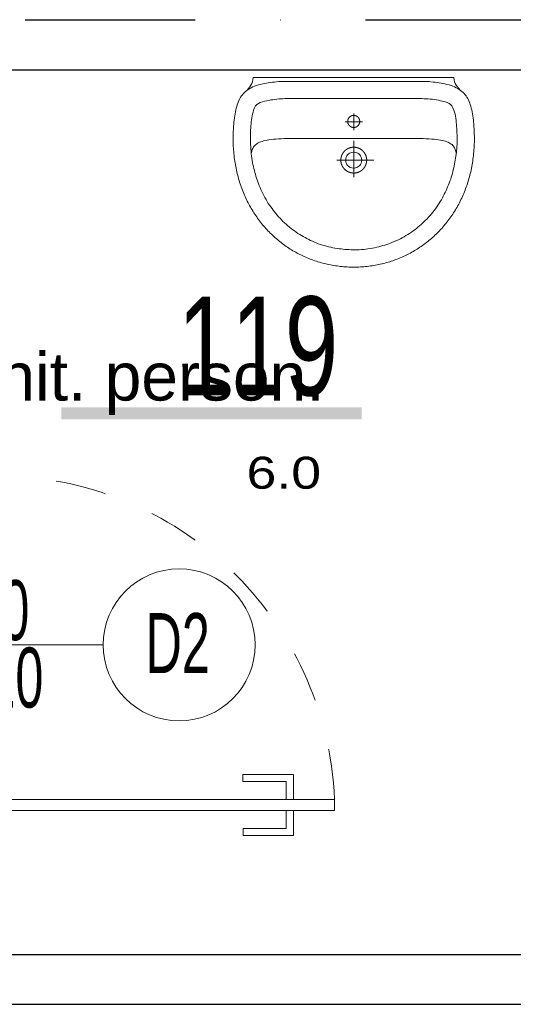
# Model space of a CAD drawing. Header units: millimetres. Extents: x 14495 to 271441, y -21035 to 2232.
# Tile 136 of 227: x 83973 to 84097, y 1028 to 1275. Entities that reach past the tile are written whole.
import ezdxf
from ezdxf.enums import TextEntityAlignment as Align

# ---------------------------------------------------------------- set-up
doc = ezdxf.new("R2010")
doc.units = ezdxf.units.MM
doc.linetypes.add('DASHDOT', pattern=[1, 0.5, -0.25, 0, -0.25])
doc.linetypes.add('DASHED', pattern=[28.222222, 14.111111, -14.111111])
doc.layers.add('A-POW', color=2, linetype='Continuous', plot=False)
for name, color, linetype in [('A-POW-NR', 1, 'Continuous'), ('A_OSIE', 252, 'DASHDOT'), ('A_PROJEKTOWANE', 3, 'Continuous'), ('A_SC_DZIAlOWE', 4, 'Continuous')]:
    doc.layers.add(name, color=color, linetype=linetype)
for name, color, linetype, lineweight in [('A_ARMATURA', 2, 'Continuous', 5), ('A_Stolarka_drzwi', 1, 'Continuous', 9), ('M_drzwi', 1, 'Continuous', 5)]:
    doc.layers.add(name, color=color, linetype=linetype, lineweight=lineweight)
doc.styles.add('arial-tab', font='arial.ttf')
doc.styles.add('ARIAL1_2', font='arial.ttf', dxfattribs={"width": 1.2})
doc.styles.add('arialce', font='ARIALN.TTF')
doc.styles.add('cent', font='swissel.ttf')
doc.styles.add('ROMANS', font='romans', dxfattribs={"width": 0.6})
doc.styles.add('switz721ltexbt', font='swissel.ttf')

# ---------------------------------------------------------------- blocks, each defined once
blk = doc.blocks.new('UM')
blk.add_line((-1.45, -10.99), (-1.45, -10.99))
for points in [[(-26.6, -3.18), (-26.24, -2.73), (-25.93, -2.33), (-25.65, -1.94), (-25.43, -1.54), (-25.26, -1.1), (-25.15, -0.6), (-25.12, 0), (0, 0), (25.12, 0), (25.16, -0.59), (25.29, -1.09), (25.48, -1.53), (25.73, -1.93), (26.03, -2.32), (26.37, -2.73), (26.73, -3.17)], [(0.07, -13.2), (0.06, -8.97)], [(2.24, -11.07), (-2.12, -11.07)], [(25.71, -19.02), (25.67, -18.75), (25.61, -18.49), (25.54, -18.24), (25.46, -18), (25.37, -17.78), (25.26, -17.56), (25.14, -17.36), (25, -17.16), (24.84, -16.98), (24.65, -16.8), (24.45, -16.64), (24.22, -16.48), (23.96, -16.34), (23.67, -16.2), (23.36, -16.08), (23.01, -15.96), (22.63, -15.86), (22.22, -15.76), (21.77, -15.67), (21.28, -15.59), (20.75, -15.52), (20.18, -15.45), (19.57, -15.4), (18.92, -15.35), (18.21, -15.31), (17.46, -15.28), (16.67, -15.25), (15.81, -15.23), (14.91, -15.22), (13.95, -15.22), (0.07, -15.22), (-13.82, -15.22), (-14.77, -15.23), (-15.68, -15.24), (-16.53, -15.26), (-17.33, -15.28), (-18.08, -15.31), (-18.78, -15.35), (-19.43, -15.4), (-20.04, -15.46), (-20.61, -15.52), (-21.14, -15.59), (-21.63, -15.67), (-22.08, -15.76), (-22.49, -15.86), (-22.87, -15.97), (-23.21, -16.08), (-23.53, -16.21), (-23.81, -16.35), (-24.07, -16.49), (-24.3, -16.64), (-24.51, -16.81), (-24.69, -16.98), (-24.85, -17.17), (-24.99, -17.36), (-25.11, -17.57), (-25.22, -17.78), (-25.31, -18.01), (-25.39, -18.25), (-25.46, -18.5), (-25.52, -18.76), (-25.56, -19.03)], [(0.07, -24.9), (0.07, -15.85)], [(-4.14, -20.69), (5.07, -20.69)]]:
    blk.add_lwpolyline(points)
for points in [[(-30.11, -15.23), (-30.11, -15.71), (-30.1, -16.2), (-30.08, -16.68), (-30.06, -17.16), (-30.04, -17.64), (-30, -18.11), (-29.97, -18.58), (-29.92, -19.05), (-29.87, -19.52), (-29.82, -19.98), (-29.76, -20.44), (-29.69, -20.9), (-29.62, -21.35), (-29.54, -21.81), (-29.46, -22.25), (-29.38, -22.7), (-29.28, -23.14), (-29.18, -23.58), (-29.08, -24.02), (-28.97, -24.45), (-28.86, -24.88), (-28.74, -25.31), (-28.62, -25.73), (-28.49, -26.15), (-28.35, -26.57), (-28.22, -26.98), (-28.07, -27.39), (-27.92, -27.8), (-27.77, -28.21), (-27.61, -28.61), (-27.45, -29), (-27.28, -29.4), (-27.11, -29.79), (-26.93, -30.17), (-26.75, -30.56), (-26.56, -30.94), (-26.37, -31.31), (-26.18, -31.68), (-25.98, -32.05), (-25.77, -32.42), (-25.56, -32.78), (-25.35, -33.14), (-25.13, -33.49), (-24.91, -33.84), (-24.69, -34.19), (-24.46, -34.53), (-24.22, -34.87), (-23.99, -35.2), (-23.74, -35.54), (-23.5, -35.86), (-23.25, -36.19), (-22.99, -36.5), (-22.74, -36.82), (-22.47, -37.13), (-22.21, -37.44), (-21.94, -37.74), (-21.67, -38.04), (-21.39, -38.33), (-21.11, -38.62), (-20.83, -38.91), (-20.54, -39.19), (-20.25, -39.47), (-19.95, -39.74), (-19.65, -40.01), (-19.35, -40.28), (-19.05, -40.54), (-18.74, -40.8), (-18.43, -41.05), (-18.11, -41.29), (-17.8, -41.54), (-17.47, -41.78), (-17.15, -42.01), (-16.82, -42.24), (-16.49, -42.46), (-16.16, -42.68), (-15.82, -42.9), (-15.48, -43.11), (-15.14, -43.32), (-14.79, -43.52), (-14.45, -43.72), (-14.09, -43.91), (-13.74, -44.09), (-13.38, -44.28), (-13.02, -44.45), (-12.66, -44.63), (-12.3, -44.8), (-11.93, -44.96), (-11.56, -45.12), (-11.19, -45.27), (-10.82, -45.42), (-10.44, -45.56), (-10.06, -45.7), (-9.68, -45.83), (-9.29, -45.96), (-8.91, -46.08), (-8.52, -46.2), (-8.13, -46.31), (-7.74, -46.42), (-7.34, -46.52), (-6.95, -46.62), (-6.55, -46.71), (-6.15, -46.79), (-5.74, -46.87), (-5.34, -46.95), (-4.93, -47.02), (-4.52, -47.08), (-4.11, -47.14), (-3.7, -47.2), (-3.29, -47.24), (-2.87, -47.29), (-2.46, -47.32), (-2.04, -47.35), (-1.62, -47.38), (-1.2, -47.4), (-0.78, -47.41), (-0.35, -47.42), (0.07, -47.42), (0.07, -47.42), (0.5, -47.42), (0.92, -47.41), (1.35, -47.4), (1.77, -47.38), (2.19, -47.35), (2.61, -47.32), (3.02, -47.28), (3.44, -47.24), (3.85, -47.19), (4.26, -47.14), (4.67, -47.08), (5.08, -47.02), (5.49, -46.95), (5.89, -46.87), (6.29, -46.79), (6.69, -46.71), (7.09, -46.61), (7.49, -46.52), (7.88, -46.42), (8.28, -46.31), (8.67, -46.2), (9.06, -46.08), (9.44, -45.96), (9.82, -45.83), (10.21, -45.7), (10.59, -45.56), (10.96, -45.41), (11.34, -45.27), (11.71, -45.11), (12.08, -44.96), (12.44, -44.79), (12.81, -44.62), (13.17, -44.45), (13.53, -44.27), (13.89, -44.09), (14.24, -43.9), (14.59, -43.71), (14.94, -43.51), (15.28, -43.31), (15.63, -43.11), (15.97, -42.9), (16.3, -42.68), (16.64, -42.46), (16.97, -42.24), (17.3, -42.01), (17.62, -41.77), (17.94, -41.53), (18.26, -41.29), (18.57, -41.04), (18.88, -40.79), (19.19, -40.53), (19.5, -40.27), (19.8, -40.01), (20.1, -39.74), (20.39, -39.47), (20.68, -39.19), (20.97, -38.91), (21.25, -38.62), (21.53, -38.33), (21.81, -38.03), (22.08, -37.74), (22.35, -37.43), (22.62, -37.13), (22.88, -36.81), (23.14, -36.5), (23.39, -36.18), (23.64, -35.86), (23.89, -35.53), (24.13, -35.2), (24.37, -34.86), (24.6, -34.52), (24.83, -34.18), (25.06, -33.84), (25.28, -33.48), (25.5, -33.13), (25.71, -32.77), (25.92, -32.41), (26.12, -32.05), (26.32, -31.68), (26.52, -31.31), (26.71, -30.93), (26.89, -30.55), (27.07, -30.17), (27.25, -29.78), (27.42, -29.39), (27.59, -29), (27.75, -28.6), (27.91, -28.2), (28.06, -27.79), (28.21, -27.39), (28.36, -26.98), (28.5, -26.56), (28.63, -26.15), (28.76, -25.72), (28.88, -25.3), (29, -24.87), (29.11, -24.44), (29.22, -24.01), (29.33, -23.57), (29.42, -23.14), (29.52, -22.69), (29.6, -22.25), (29.69, -21.8), (29.76, -21.35), (29.83, -20.89), (29.9, -20.44), (29.96, -19.98), (30.01, -19.51), (30.06, -19.05), (30.11, -18.58), (30.14, -18.11), (30.18, -17.63), (30.2, -17.15), (30.22, -16.67), (30.24, -16.19), (30.25, -15.71), (30.25, -15.22), (30.25, -15.22), (30.24, -14.77), (30.22, -14.2), (30.2, -13.56), (30.16, -12.89), (30.13, -12.23), (30.09, -11.6), (30.04, -11.07), (30, -10.66), (29.93, -10.11), (29.85, -9.59), (29.76, -9.08), (29.67, -8.58), (29.57, -8.11), (29.47, -7.65), (29.35, -7.21), (29.22, -6.79), (29.08, -6.39), (28.93, -6), (28.76, -5.63), (28.58, -5.27), (28.38, -4.93), (28.16, -4.61), (27.93, -4.3), (27.68, -4.01), (27.41, -3.73), (27.12, -3.47), (26.8, -3.22), (26.46, -2.99), (26.1, -2.77), (25.72, -2.56), (25.31, -2.37), (24.87, -2.19), (24.4, -2.03), (23.91, -1.88), (23.38, -1.74), (22.83, -1.62), (22.83, -1.62), (22.38, -1.53), (21.92, -1.44), (21.44, -1.36), (20.95, -1.28), (20.44, -1.2), (19.92, -1.14), (19.38, -1.08), (18.83, -1.04), (18.27, -1), (17.7, -0.98), (17.13, -0.98), (0.07, -0.98), (-16.99, -0.98), (-17.57, -0.99), (-18.14, -1.01), (-18.7, -1.04), (-19.24, -1.09), (-19.78, -1.14), (-20.3, -1.21), (-20.81, -1.28), (-21.31, -1.36), (-21.79, -1.44), (-22.25, -1.53), (-22.69, -1.62), (-23.25, -1.75), (-23.77, -1.88), (-24.27, -2.03), (-24.73, -2.2), (-25.17, -2.38), (-25.58, -2.57), (-25.97, -2.77), (-26.33, -2.99), (-26.66, -3.23), (-26.98, -3.47), (-27.27, -3.74), (-27.54, -4.01), (-27.79, -4.31), (-28.03, -4.62), (-28.24, -4.94), (-28.44, -5.28), (-28.62, -5.63), (-28.79, -6.01), (-28.94, -6.4), (-29.08, -6.8), (-29.21, -7.22), (-29.33, -7.66), (-29.44, -8.12), (-29.54, -8.59), (-29.63, -9.08), (-29.71, -9.59), (-29.79, -10.12), (-29.86, -10.67), (-29.86, -10.67), (-29.9, -11.08), (-29.95, -11.61), (-29.99, -12.23), (-30.02, -12.9), (-30.06, -13.57), (-30.08, -14.21), (-30.1, -14.77)], [(-25.76, -16.8), (-25.72, -17.37), (-25.67, -17.94), (-25.62, -18.5), (-25.56, -19.06), (-25.49, -19.62), (-25.42, -20.18), (-25.34, -20.74), (-25.25, -21.3), (-25.15, -21.8), (-25.03, -22.3), (-24.92, -22.79), (-24.79, -23.27), (-24.66, -23.75), (-24.53, -24.22), (-24.39, -24.7), (-24.24, -25.17), (-24.08, -25.63), (-23.92, -26.1), (-23.75, -26.57), (-23.57, -27.04), (-23.38, -27.51), (-23.19, -27.99), (-22.94, -28.5), (-22.68, -29.01), (-22.42, -29.51), (-22.16, -30), (-21.88, -30.49), (-21.6, -30.98), (-21.31, -31.48), (-21.31, -31.48), (-21, -31.92), (-20.69, -32.36), (-20.38, -32.79), (-20.06, -33.21), (-19.74, -33.62), (-19.41, -34.03), (-19.07, -34.42), (-18.73, -34.82), (-18.37, -35.21), (-18.01, -35.6), (-17.64, -35.98), (-17.25, -36.37), (-16.85, -36.72), (-16.44, -37.07), (-16.03, -37.41), (-15.62, -37.74), (-15.2, -38.07), (-14.77, -38.39), (-14.34, -38.71), (-13.89, -39), (-13.44, -39.28), (-12.99, -39.54), (-12.55, -39.8), (-12.1, -40.05), (-11.65, -40.28), (-11.19, -40.51), (-10.73, -40.74), (-10.26, -40.95), (-9.79, -41.16), (-9.3, -41.37), (-8.81, -41.57), (-8.28, -41.74), (-7.77, -41.9), (-7.25, -42.05), (-6.73, -42.2), (-6.21, -42.34), (-5.68, -42.47), (-5.14, -42.6), (-4.63, -42.68), (-4.12, -42.76), (-3.62, -42.83), (-3.12, -42.89), (-2.62, -42.94), (-2.13, -42.99), (-1.63, -43.02), (-1.13, -43.05), (-0.63, -43.07), (-0.13, -43.08), (0.38, -43.09), (0.89, -43.09), (1.41, -43.08), (1.97, -43.03), (2.53, -42.98), (3.08, -42.92), (3.63, -42.85), (4.18, -42.77), (4.73, -42.69), (5.29, -42.6), (5.81, -42.47), (6.33, -42.34), (6.84, -42.2), (7.34, -42.06), (7.83, -41.91), (8.32, -41.75), (8.81, -41.58), (9.3, -41.4), (9.79, -41.21), (10.27, -41.01), (10.76, -40.81), (11.26, -40.59), (11.73, -40.34), (12.2, -40.08), (12.66, -39.82), (13.12, -39.56), (13.58, -39.28), (14.03, -39), (14.48, -38.71), (14.91, -38.39), (15.33, -38.07), (15.74, -37.75), (16.14, -37.42), (16.54, -37.09), (16.92, -36.75), (17.3, -36.41), (17.68, -36.05), (18.05, -35.69), (18.42, -35.32), (18.78, -34.94), (19.15, -34.55), (19.5, -34.12), (19.84, -33.69), (20.17, -33.26), (20.5, -32.82), (20.82, -32.38), (21.14, -31.93), (21.45, -31.47), (21.72, -31.02), (21.98, -30.56), (22.23, -30.11), (22.47, -29.66), (22.71, -29.21), (22.93, -28.75), (23.15, -28.29), (23.36, -27.83), (23.56, -27.37), (23.76, -26.89), (23.95, -26.42), (24.14, -25.93), (24.33, -25.43), (24.47, -24.96), (24.61, -24.49), (24.74, -24.01), (24.86, -23.54), (24.98, -23.07), (25.09, -22.59), (25.2, -22.11), (25.3, -21.64), (25.39, -21.16), (25.48, -20.68), (25.55, -20.2), (25.62, -19.72), (25.69, -19.24), (25.75, -18.76), (25.79, -18.27), (25.84, -17.79), (25.87, -17.3), (25.9, -16.82), (25.92, -16.33), (25.93, -15.84), (25.93, -15.35), (25.93, -14.85), (25.91, -14.36), (25.89, -13.84), (25.87, -13.32), (25.84, -12.79), (25.81, -12.27), (25.77, -11.75), (25.72, -11.23), (25.66, -10.72), (25.59, -10.2), (25.5, -9.69), (25.4, -9.17), (25.27, -8.67), (25.13, -8.16), (24.89, -7.57), (24.62, -7.11), (24.3, -6.76), (23.92, -6.48), (23.47, -6.27), (22.94, -6.09), (22.31, -5.92), (21.8, -5.81), (21.28, -5.71), (20.77, -5.61), (20.25, -5.53), (19.73, -5.46), (19.21, -5.4), (18.69, -5.35), (18.17, -5.32), (17.64, -5.3), (17.12, -5.29), (-17.15, -5.29), (-17.66, -5.31), (-18.17, -5.33), (-18.67, -5.37), (-19.18, -5.42), (-19.68, -5.48), (-20.18, -5.55), (-20.68, -5.63), (-21.18, -5.72), (-21.68, -5.82), (-22.18, -5.92), (-22.8, -6.09), (-23.33, -6.27), (-23.78, -6.49), (-24.16, -6.76), (-24.48, -7.12), (-24.76, -7.58), (-24.99, -8.17), (-25.13, -8.65), (-25.25, -9.14), (-25.35, -9.63), (-25.44, -10.13), (-25.51, -10.62), (-25.57, -11.12), (-25.62, -11.63), (-25.66, -12.13), (-25.7, -12.63), (-25.73, -13.14), (-25.75, -13.64), (-25.77, -14.14), (-25.78, -14.64), (-25.78, -14.64)], [(-1.45, -10.99), (-1.45, -10.97), (-1.45, -10.95), (-1.45, -10.93), (-1.45, -10.92), (-1.45, -10.9), (-1.45, -10.88), (-1.44, -10.86), (-1.44, -10.84), (-1.44, -10.82), (-1.44, -10.8), (-1.44, -10.78), (-1.43, -10.76), (-1.43, -10.74), (-1.43, -10.72), (-1.42, -10.7), (-1.42, -10.68), (-1.41, -10.66), (-1.41, -10.64), (-1.4, -10.62), (-1.4, -10.6), (-1.39, -10.58), (-1.39, -10.57), (-1.38, -10.55), (-1.38, -10.53), (-1.37, -10.51), (-1.36, -10.49), (-1.36, -10.47), (-1.35, -10.45), (-1.34, -10.43), (-1.34, -10.42), (-1.33, -10.4), (-1.32, -10.38), (-1.31, -10.36), (-1.3, -10.34), (-1.3, -10.33), (-1.29, -10.31), (-1.28, -10.29), (-1.27, -10.27), (-1.26, -10.26), (-1.25, -10.24), (-1.24, -10.22), (-1.23, -10.21), (-1.22, -10.19), (-1.21, -10.17), (-1.2, -10.16), (-1.19, -10.14), (-1.18, -10.12), (-1.16, -10.11), (-1.15, -10.09), (-1.14, -10.08), (-1.13, -10.06), (-1.12, -10.04), (-1.1, -10.03), (-1.09, -10.01), (-1.08, -10), (-1.06, -9.98), (-1.05, -9.97), (-1.04, -9.95), (-1.02, -9.94), (-1.01, -9.93), (-1, -9.91), (-0.98, -9.9), (-0.97, -9.89), (-0.95, -9.87), (-0.94, -9.86), (-0.92, -9.85), (-0.91, -9.83), (-0.89, -9.82), (-0.88, -9.81), (-0.86, -9.8), (-0.85, -9.78), (-0.83, -9.77), (-0.81, -9.76), (-0.8, -9.75), (-0.78, -9.74), (-0.77, -9.73), (-0.75, -9.72), (-0.73, -9.71), (-0.72, -9.7), (-0.7, -9.69), (-0.68, -9.68), (-0.66, -9.67), (-0.65, -9.66), (-0.63, -9.65), (-0.61, -9.64), (-0.59, -9.63), (-0.58, -9.62), (-0.56, -9.61), (-0.54, -9.61), (-0.52, -9.6), (-0.5, -9.59), (-0.48, -9.58), (-0.47, -9.58), (-0.45, -9.57), (-0.43, -9.56), (-0.41, -9.56), (-0.39, -9.55), (-0.37, -9.55), (-0.35, -9.54), (-0.33, -9.54), (-0.32, -9.53), (-0.3, -9.53), (-0.28, -9.52), (-0.26, -9.52), (-0.24, -9.51), (-0.22, -9.51), (-0.2, -9.51), (-0.18, -9.5), (-0.16, -9.5), (-0.14, -9.5), (-0.12, -9.49), (-0.1, -9.49), (-0.08, -9.49), (-0.06, -9.49), (-0.04, -9.49), (-0.02, -9.49), (0, -9.48), (0.02, -9.48), (0.04, -9.48), (0.06, -9.48), (0.08, -9.48), (0.1, -9.48), (0.12, -9.48), (0.14, -9.49), (0.15, -9.49), (0.17, -9.49), (0.19, -9.49), (0.21, -9.49), (0.23, -9.49), (0.25, -9.5), (0.27, -9.5), (0.29, -9.5), (0.31, -9.5), (0.33, -9.51), (0.35, -9.51), (0.37, -9.52), (0.39, -9.52), (0.41, -9.52), (0.43, -9.53), (0.45, -9.53), (0.47, -9.54), (0.48, -9.54), (0.5, -9.55), (0.52, -9.56), (0.54, -9.56), (0.56, -9.57), (0.58, -9.58), (0.6, -9.58), (0.62, -9.59), (0.63, -9.6), (0.65, -9.6), (0.67, -9.61), (0.69, -9.62), (0.71, -9.63), (0.72, -9.64), (0.74, -9.65), (0.76, -9.66), (0.78, -9.67), (0.79, -9.67), (0.81, -9.68), (0.83, -9.69), (0.84, -9.7), (0.86, -9.71), (0.88, -9.73), (0.89, -9.74), (0.91, -9.75), (0.93, -9.76), (0.94, -9.77), (0.96, -9.78), (0.98, -9.79), (0.99, -9.81), (1.01, -9.82), (1.02, -9.83), (1.04, -9.84), (1.05, -9.86), (1.07, -9.87), (1.08, -9.88), (1.1, -9.9), (1.11, -9.91), (1.12, -9.92), (1.14, -9.94), (1.15, -9.95), (1.16, -9.97), (1.18, -9.98), (1.19, -10), (1.2, -10.01), (1.22, -10.03), (1.23, -10.04), (1.24, -10.06), (1.25, -10.07), (1.27, -10.09), (1.28, -10.1), (1.29, -10.12), (1.3, -10.14), (1.31, -10.15), (1.32, -10.17), (1.33, -10.19), (1.34, -10.2), (1.35, -10.22), (1.36, -10.24), (1.37, -10.25), (1.38, -10.27), (1.39, -10.29), (1.4, -10.31), (1.41, -10.32), (1.42, -10.34), (1.43, -10.36), (1.44, -10.38), (1.44, -10.39), (1.45, -10.41), (1.46, -10.43), (1.47, -10.45), (1.47, -10.47), (1.48, -10.49), (1.49, -10.51), (1.49, -10.52), (1.5, -10.54), (1.5, -10.56), (1.51, -10.58), (1.52, -10.6), (1.52, -10.62), (1.52, -10.64), (1.53, -10.66), (1.53, -10.68), (1.54, -10.7), (1.54, -10.72), (1.54, -10.73), (1.55, -10.75), (1.55, -10.77), (1.55, -10.79), (1.56, -10.81), (1.56, -10.83), (1.56, -10.85), (1.56, -10.87), (1.56, -10.89), (1.56, -10.91), (1.57, -10.93), (1.57, -10.95), (1.57, -10.97), (1.57, -10.99), (1.57, -11.01), (1.57, -11.03), (1.57, -11.05), (1.57, -11.07), (1.56, -11.09), (1.56, -11.11), (1.56, -11.13), (1.56, -11.15), (1.56, -11.17), (1.55, -11.19), (1.55, -11.21), (1.55, -11.23), (1.55, -11.25), (1.54, -11.26), (1.54, -11.28), (1.53, -11.3), (1.53, -11.32), (1.53, -11.34), (1.52, -11.36), (1.52, -11.38), (1.51, -11.4), (1.51, -11.42), (1.5, -11.44), (1.49, -11.46), (1.49, -11.48), (1.48, -11.49), (1.47, -11.51), (1.47, -11.53), (1.46, -11.55), (1.45, -11.57), (1.45, -11.59), (1.44, -11.6), (1.43, -11.62), (1.42, -11.64), (1.41, -11.66), (1.4, -11.68), (1.39, -11.69), (1.39, -11.71), (1.38, -11.73), (1.37, -11.74), (1.36, -11.76), (1.35, -11.78), (1.34, -11.8), (1.32, -11.81), (1.31, -11.83), (1.3, -11.84), (1.29, -11.86), (1.28, -11.88), (1.27, -11.89), (1.26, -11.91), (1.24, -11.92), (1.23, -11.94), (1.22, -11.96), (1.21, -11.97), (1.19, -11.99), (1.18, -12), (1.17, -12.01), (1.15, -12.03), (1.14, -12.04), (1.13, -12.06), (1.11, -12.07), (1.1, -12.09), (1.08, -12.1), (1.07, -12.11), (1.05, -12.13), (1.04, -12.14), (1.02, -12.15), (1.01, -12.16), (0.99, -12.18), (0.98, -12.19), (0.96, -12.2), (0.95, -12.21), (0.93, -12.22), (0.91, -12.23), (0.9, -12.25), (0.88, -12.26), (0.87, -12.27), (0.85, -12.28), (0.83, -12.29), (0.81, -12.3), (0.8, -12.31), (0.78, -12.32), (0.76, -12.33), (0.75, -12.34), (0.73, -12.34), (0.71, -12.35), (0.69, -12.36), (0.67, -12.37), (0.66, -12.38), (0.64, -12.39), (0.62, -12.39), (0.6, -12.4), (0.58, -12.41), (0.56, -12.41), (0.55, -12.42), (0.53, -12.43), (0.51, -12.43), (0.49, -12.44), (0.47, -12.44), (0.45, -12.45), (0.43, -12.45), (0.41, -12.46), (0.39, -12.46), (0.37, -12.47), (0.35, -12.47), (0.34, -12.48), (0.32, -12.48), (0.3, -12.48), (0.28, -12.49), (0.26, -12.49), (0.24, -12.49), (0.22, -12.49), (0.2, -12.49), (0.18, -12.5), (0.16, -12.5), (0.14, -12.5), (0.12, -12.5), (0.1, -12.5), (0.08, -12.5), (0.06, -12.5), (0.04, -12.5), (0.02, -12.5), (0, -12.5), (-0.02, -12.5), (-0.04, -12.5), (-0.06, -12.5), (-0.08, -12.49), (-0.1, -12.49), (-0.12, -12.49), (-0.14, -12.49), (-0.16, -12.49), (-0.18, -12.48), (-0.2, -12.48), (-0.21, -12.48), (-0.23, -12.47), (-0.25, -12.47), (-0.27, -12.46), (-0.29, -12.46), (-0.31, -12.46), (-0.33, -12.45), (-0.35, -12.44), (-0.37, -12.44), (-0.39, -12.43), (-0.41, -12.43), (-0.42, -12.42), (-0.44, -12.42), (-0.46, -12.41), (-0.48, -12.4), (-0.5, -12.39), (-0.52, -12.39), (-0.54, -12.38), (-0.55, -12.37), (-0.57, -12.36), (-0.59, -12.35), (-0.61, -12.35), (-0.62, -12.34), (-0.64, -12.33), (-0.66, -12.32), (-0.68, -12.31), (-0.69, -12.3), (-0.71, -12.29), (-0.73, -12.28), (-0.75, -12.27), (-0.76, -12.26), (-0.78, -12.25), (-0.79, -12.24), (-0.81, -12.23), (-0.83, -12.21), (-0.84, -12.2), (-0.86, -12.19), (-0.87, -12.18), (-0.89, -12.17), (-0.9, -12.15), (-0.92, -12.14), (-0.94, -12.13), (-0.95, -12.11), (-0.96, -12.1), (-0.98, -12.09), (-0.99, -12.07), (-1.01, -12.06), (-1.02, -12.05), (-1.03, -12.03), (-1.05, -12.02), (-1.06, -12), (-1.07, -11.99), (-1.09, -11.97), (-1.1, -11.96), (-1.11, -11.94), (-1.13, -11.93), (-1.14, -11.91), (-1.15, -11.9), (-1.16, -11.88), (-1.17, -11.86), (-1.18, -11.85), (-1.2, -11.83), (-1.21, -11.82), (-1.22, -11.8), (-1.23, -11.78), (-1.24, -11.77), (-1.25, -11.75), (-1.26, -11.73), (-1.27, -11.71), (-1.28, -11.7), (-1.29, -11.68), (-1.29, -11.66), (-1.3, -11.64), (-1.31, -11.63), (-1.32, -11.61), (-1.33, -11.59), (-1.33, -11.57), (-1.34, -11.55), (-1.35, -11.53), (-1.36, -11.52), (-1.36, -11.5), (-1.37, -11.48), (-1.38, -11.46), (-1.38, -11.44), (-1.39, -11.42), (-1.39, -11.4), (-1.4, -11.38), (-1.4, -11.37), (-1.41, -11.35), (-1.41, -11.33), (-1.42, -11.31), (-1.42, -11.29), (-1.43, -11.27), (-1.43, -11.25), (-1.43, -11.23), (-1.43, -11.21), (-1.44, -11.19), (-1.44, -11.17), (-1.44, -11.15), (-1.44, -11.13), (-1.45, -11.11), (-1.45, -11.09), (-1.45, -11.07), (-1.45, -11.05), (-1.45, -11.03), (-1.45, -11.01), (-1.45, -10.99)], [(-3.16, -20.68), (-3.16, -20.65), (-3.16, -20.62), (-3.16, -20.59), (-3.16, -20.56), (-3.16, -20.53), (-3.16, -20.5), (-3.15, -20.47), (-3.15, -20.44), (-3.15, -20.41), (-3.15, -20.39), (-3.15, -20.36), (-3.14, -20.33), (-3.14, -20.3), (-3.14, -20.27), (-3.13, -20.24), (-3.13, -20.21), (-3.12, -20.18), (-3.12, -20.16), (-3.12, -20.13), (-3.11, -20.1), (-3.1, -20.07), (-3.1, -20.04), (-3.09, -20.01), (-3.09, -19.99), (-3.08, -19.96), (-3.07, -19.93), (-3.07, -19.9), (-3.06, -19.87), (-3.05, -19.85), (-3.05, -19.82), (-3.04, -19.79), (-3.03, -19.76), (-3.02, -19.73), (-3.01, -19.71), (-3, -19.68), (-3, -19.65), (-2.99, -19.62), (-2.98, -19.6), (-2.97, -19.57), (-2.96, -19.54), (-2.95, -19.51), (-2.94, -19.49), (-2.93, -19.46), (-2.92, -19.43), (-2.9, -19.41), (-2.89, -19.38), (-2.88, -19.35), (-2.87, -19.33), (-2.86, -19.3), (-2.84, -19.28), (-2.83, -19.25), (-2.82, -19.22), (-2.81, -19.2), (-2.79, -19.17), (-2.78, -19.15), (-2.77, -19.12), (-2.75, -19.1), (-2.74, -19.07), (-2.72, -19.05), (-2.71, -19.02), (-2.69, -19), (-2.68, -18.97), (-2.66, -18.95), (-2.65, -18.92), (-2.63, -18.9), (-2.62, -18.87), (-2.6, -18.85), (-2.58, -18.83), (-2.57, -18.8), (-2.55, -18.78), (-2.53, -18.75), (-2.52, -18.73), (-2.5, -18.71), (-2.48, -18.69), (-2.46, -18.66), (-2.44, -18.64), (-2.43, -18.62), (-2.41, -18.6), (-2.39, -18.57), (-2.37, -18.55), (-2.35, -18.53), (-2.33, -18.51), (-2.31, -18.49), (-2.29, -18.47), (-2.27, -18.44), (-2.25, -18.42), (-2.23, -18.4), (-2.21, -18.38), (-2.19, -18.36), (-2.17, -18.34), (-2.15, -18.32), (-2.13, -18.3), (-2.11, -18.28), (-2.09, -18.26), (-2.06, -18.24), (-2.04, -18.22), (-2.02, -18.21), (-2, -18.19), (-1.98, -18.17), (-1.95, -18.15), (-1.93, -18.13), (-1.91, -18.11), (-1.88, -18.1), (-1.86, -18.08), (-1.84, -18.06), (-1.82, -18.05), (-1.79, -18.03), (-1.77, -18.01), (-1.74, -18), (-1.72, -17.98), (-1.7, -17.96), (-1.67, -17.95), (-1.65, -17.93), (-1.62, -17.92), (-1.6, -17.9), (-1.57, -17.89), (-1.55, -17.87), (-1.52, -17.86), (-1.5, -17.84), (-1.47, -17.83), (-1.45, -17.82), (-1.42, -17.8), (-1.4, -17.79), (-1.37, -17.78), (-1.34, -17.76), (-1.32, -17.75), (-1.29, -17.74), (-1.27, -17.73), (-1.24, -17.72), (-1.21, -17.7), (-1.19, -17.69), (-1.16, -17.68), (-1.13, -17.67), (-1.11, -17.66), (-1.08, -17.65), (-1.05, -17.64), (-1.02, -17.63), (-1, -17.62), (-0.97, -17.61), (-0.94, -17.6), (-0.91, -17.59), (-0.89, -17.58), (-0.86, -17.57), (-0.83, -17.57), (-0.8, -17.56), (-0.78, -17.55), (-0.75, -17.54), (-0.72, -17.54), (-0.69, -17.53), (-0.66, -17.52), (-0.64, -17.52), (-0.61, -17.51), (-0.58, -17.5), (-0.55, -17.5), (-0.52, -17.49), (-0.49, -17.49), (-0.46, -17.48), (-0.44, -17.48), (-0.41, -17.47), (-0.38, -17.47), (-0.35, -17.47), (-0.32, -17.46), (-0.29, -17.46), (-0.26, -17.45), (-0.24, -17.45), (-0.21, -17.45), (-0.18, -17.45), (-0.15, -17.44), (-0.12, -17.44), (-0.09, -17.44), (-0.06, -17.44), (-0.03, -17.44), (0, -17.44), (0.02, -17.44), (0.05, -17.44), (0.08, -17.44), (0.11, -17.44), (0.14, -17.44), (0.17, -17.44), (0.2, -17.44), (0.23, -17.44), (0.26, -17.44), (0.29, -17.44), (0.31, -17.45), (0.34, -17.45), (0.37, -17.45), (0.4, -17.45), (0.43, -17.46), (0.46, -17.46), (0.49, -17.46), (0.52, -17.47), (0.54, -17.47), (0.57, -17.48), (0.6, -17.48), (0.63, -17.49), (0.66, -17.49), (0.69, -17.5), (0.72, -17.5), (0.74, -17.51), (0.77, -17.51), (0.8, -17.52), (0.83, -17.53), (0.86, -17.53), (0.88, -17.54), (0.91, -17.55), (0.94, -17.56), (0.97, -17.56), (1, -17.57), (1.02, -17.58), (1.05, -17.59), (1.08, -17.6), (1.11, -17.61), (1.13, -17.62), (1.16, -17.63), (1.19, -17.64), (1.22, -17.65), (1.24, -17.66), (1.27, -17.67), (1.3, -17.68), (1.32, -17.69), (1.35, -17.7), (1.38, -17.71), (1.4, -17.72), (1.43, -17.74), (1.45, -17.75), (1.48, -17.76), (1.51, -17.77), (1.53, -17.79), (1.56, -17.8), (1.58, -17.81), (1.61, -17.83), (1.64, -17.84), (1.66, -17.85), (1.69, -17.87), (1.71, -17.88), (1.74, -17.9), (1.76, -17.91), (1.78, -17.93), (1.81, -17.94), (1.83, -17.96), (1.86, -17.97), (1.88, -17.99), (1.91, -18.01), (1.93, -18.02), (1.95, -18.04), (1.98, -18.06), (2, -18.07), (2.02, -18.09), (2.05, -18.11), (2.07, -18.13), (2.09, -18.15), (2.11, -18.16), (2.14, -18.18), (2.16, -18.2), (2.18, -18.22), (2.2, -18.24), (2.22, -18.26), (2.25, -18.28), (2.27, -18.3), (2.29, -18.32), (2.31, -18.34), (2.33, -18.36), (2.35, -18.38), (2.37, -18.4), (2.39, -18.42), (2.41, -18.44), (2.43, -18.46), (2.45, -18.48), (2.47, -18.5), (2.49, -18.52), (2.51, -18.54), (2.53, -18.57), (2.55, -18.59), (2.57, -18.61), (2.58, -18.63), (2.6, -18.66), (2.62, -18.68), (2.64, -18.7), (2.65, -18.72), (2.67, -18.75), (2.69, -18.77), (2.71, -18.79), (2.72, -18.82), (2.74, -18.84), (2.76, -18.87), (2.77, -18.89), (2.79, -18.91), (2.8, -18.94), (2.82, -18.96), (2.83, -18.99), (2.85, -19.01), (2.86, -19.04), (2.88, -19.06), (2.89, -19.09), (2.91, -19.11), (2.92, -19.14), (2.93, -19.16), (2.95, -19.19), (2.96, -19.22), (2.97, -19.24), (2.99, -19.27), (3, -19.29), (3.01, -19.32), (3.02, -19.35), (3.03, -19.37), (3.05, -19.4), (3.06, -19.43), (3.07, -19.45), (3.08, -19.48), (3.09, -19.51), (3.1, -19.53), (3.11, -19.56), (3.12, -19.59), (3.13, -19.62), (3.14, -19.64), (3.15, -19.67), (3.16, -19.7), (3.16, -19.73), (3.17, -19.75), (3.18, -19.78), (3.19, -19.81), (3.2, -19.84), (3.2, -19.86), (3.21, -19.89), (3.22, -19.92), (3.22, -19.95), (3.23, -19.98), (3.24, -20.01), (3.24, -20.03), (3.25, -20.06), (3.25, -20.09), (3.26, -20.12), (3.26, -20.15), (3.27, -20.18), (3.27, -20.2), (3.28, -20.23), (3.28, -20.26), (3.28, -20.29), (3.29, -20.32), (3.29, -20.35), (3.29, -20.38), (3.3, -20.41), (3.3, -20.43), (3.3, -20.46), (3.3, -20.49), (3.3, -20.52), (3.3, -20.55), (3.3, -20.58), (3.31, -20.61), (3.31, -20.64), (3.31, -20.67), (3.31, -20.7), (3.31, -20.72), (3.3, -20.75), (3.3, -20.78), (3.3, -20.81), (3.3, -20.84), (3.3, -20.87), (3.3, -20.9), (3.3, -20.93), (3.29, -20.96), (3.29, -20.98), (3.29, -21.01), (3.28, -21.04), (3.28, -21.07), (3.28, -21.1), (3.27, -21.13), (3.27, -21.16), (3.26, -21.19), (3.26, -21.21), (3.26, -21.24), (3.25, -21.27), (3.24, -21.3), (3.24, -21.33), (3.23, -21.36), (3.23, -21.38), (3.22, -21.41), (3.21, -21.44), (3.21, -21.47), (3.2, -21.5), (3.19, -21.52), (3.18, -21.55), (3.18, -21.58), (3.17, -21.61), (3.16, -21.64), (3.15, -21.66), (3.14, -21.69), (3.13, -21.72), (3.12, -21.75), (3.11, -21.77), (3.1, -21.8), (3.09, -21.83), (3.08, -21.85), (3.07, -21.88), (3.06, -21.91), (3.05, -21.93), (3.04, -21.96), (3.03, -21.99), (3.01, -22.01), (3, -22.04), (2.99, -22.07), (2.98, -22.09), (2.96, -22.12), (2.95, -22.14), (2.94, -22.17), (2.92, -22.2), (2.91, -22.22), (2.9, -22.25), (2.88, -22.27), (2.87, -22.3), (2.85, -22.32), (2.84, -22.35), (2.82, -22.37), (2.81, -22.4), (2.79, -22.42), (2.78, -22.44), (2.76, -22.47), (2.74, -22.49), (2.73, -22.52), (2.71, -22.54), (2.69, -22.56), (2.68, -22.59), (2.66, -22.61), (2.64, -22.63), (2.63, -22.66), (2.61, -22.68), (2.59, -22.7), (2.57, -22.72), (2.55, -22.75), (2.53, -22.77), (2.51, -22.79), (2.5, -22.81), (2.48, -22.83), (2.46, -22.85), (2.44, -22.88), (2.42, -22.9), (2.4, -22.92), (2.38, -22.94), (2.36, -22.96), (2.34, -22.98), (2.32, -23), (2.29, -23.02), (2.27, -23.04), (2.25, -23.06), (2.23, -23.08), (2.21, -23.1), (2.19, -23.12), (2.17, -23.14), (2.14, -23.15), (2.12, -23.17), (2.1, -23.19), (2.08, -23.21), (2.05, -23.23), (2.03, -23.24), (2.01, -23.26), (1.98, -23.28), (1.96, -23.3), (1.94, -23.31), (1.91, -23.33), (1.89, -23.35), (1.87, -23.36), (1.84, -23.38), (1.82, -23.39), (1.79, -23.41), (1.77, -23.42), (1.74, -23.44), (1.72, -23.45), (1.69, -23.47), (1.67, -23.48), (1.64, -23.5), (1.62, -23.51), (1.59, -23.52), (1.57, -23.54), (1.54, -23.55), (1.51, -23.56), (1.49, -23.58), (1.46, -23.59), (1.44, -23.6), (1.41, -23.61), (1.38, -23.63), (1.36, -23.64), (1.33, -23.65), (1.3, -23.66), (1.28, -23.67), (1.25, -23.68), (1.22, -23.69), (1.2, -23.7), (1.17, -23.71), (1.14, -23.72), (1.11, -23.73), (1.09, -23.74), (1.06, -23.75), (1.03, -23.76), (1, -23.77), (0.98, -23.78), (0.95, -23.78), (0.92, -23.79), (0.89, -23.8), (0.86, -23.81), (0.84, -23.81), (0.81, -23.82), (0.78, -23.83), (0.75, -23.83), (0.72, -23.84), (0.7, -23.84), (0.67, -23.85), (0.64, -23.85), (0.61, -23.86), (0.58, -23.86), (0.55, -23.87), (0.52, -23.87), (0.5, -23.88), (0.47, -23.88), (0.44, -23.88), (0.41, -23.89), (0.38, -23.89), (0.35, -23.89), (0.32, -23.89), (0.29, -23.9), (0.27, -23.9), (0.24, -23.9), (0.21, -23.9), (0.18, -23.9), (0.15, -23.9), (0.12, -23.9), (0.09, -23.9), (0.06, -23.9), (0.03, -23.9), (0, -23.9), (-0.02, -23.9), (-0.05, -23.9), (-0.08, -23.9), (-0.11, -23.9), (-0.14, -23.9), (-0.17, -23.9), (-0.2, -23.89), (-0.23, -23.89), (-0.26, -23.89), (-0.28, -23.88), (-0.31, -23.88), (-0.34, -23.88), (-0.37, -23.87), (-0.4, -23.87), (-0.43, -23.87), (-0.46, -23.86), (-0.48, -23.86), (-0.51, -23.85), (-0.54, -23.85), (-0.57, -23.84), (-0.6, -23.83), (-0.63, -23.83), (-0.65, -23.82), (-0.68, -23.81), (-0.71, -23.81), (-0.74, -23.8), (-0.77, -23.79), (-0.79, -23.79), (-0.82, -23.78), (-0.85, -23.77), (-0.88, -23.76), (-0.91, -23.75), (-0.93, -23.74), (-0.96, -23.73), (-0.99, -23.73), (-1.02, -23.72), (-1.04, -23.71), (-1.07, -23.7), (-1.1, -23.69), (-1.12, -23.67), (-1.15, -23.66), (-1.18, -23.65), (-1.2, -23.64), (-1.23, -23.63), (-1.26, -23.62), (-1.28, -23.61), (-1.31, -23.59), (-1.34, -23.58), (-1.36, -23.57), (-1.39, -23.56), (-1.41, -23.54), (-1.44, -23.53), (-1.46, -23.52), (-1.49, -23.5), (-1.51, -23.49), (-1.54, -23.47), (-1.57, -23.46), (-1.59, -23.44), (-1.61, -23.43), (-1.64, -23.41), (-1.66, -23.4), (-1.69, -23.38), (-1.71, -23.37), (-1.74, -23.35), (-1.76, -23.33), (-1.78, -23.32), (-1.81, -23.3), (-1.83, -23.28), (-1.85, -23.27), (-1.88, -23.25), (-1.9, -23.23), (-1.92, -23.21), (-1.95, -23.2), (-1.97, -23.18), (-1.99, -23.16), (-2.01, -23.14), (-2.04, -23.12), (-2.06, -23.1), (-2.08, -23.08), (-2.1, -23.07), (-2.12, -23.05), (-2.14, -23.03), (-2.16, -23.01), (-2.18, -22.99), (-2.21, -22.97), (-2.23, -22.95), (-2.25, -22.92), (-2.27, -22.9), (-2.29, -22.88), (-2.31, -22.86), (-2.33, -22.84), (-2.34, -22.82), (-2.36, -22.8), (-2.38, -22.77), (-2.4, -22.75), (-2.42, -22.73), (-2.44, -22.71), (-2.46, -22.69), (-2.47, -22.66), (-2.49, -22.64), (-2.51, -22.62), (-2.53, -22.59), (-2.54, -22.57), (-2.56, -22.55), (-2.58, -22.52), (-2.59, -22.5), (-2.61, -22.48), (-2.63, -22.45), (-2.64, -22.43), (-2.66, -22.4), (-2.67, -22.38), (-2.69, -22.35), (-2.7, -22.33), (-2.72, -22.3), (-2.73, -22.28), (-2.75, -22.25), (-2.76, -22.23), (-2.77, -22.2), (-2.79, -22.18), (-2.8, -22.15), (-2.81, -22.13), (-2.83, -22.1), (-2.84, -22.07), (-2.85, -22.05), (-2.87, -22.02), (-2.88, -22), (-2.89, -21.97), (-2.9, -21.94), (-2.91, -21.92), (-2.92, -21.89), (-2.93, -21.86), (-2.94, -21.84), (-2.95, -21.81), (-2.96, -21.78), (-2.97, -21.75), (-2.98, -21.73), (-2.99, -21.7), (-3, -21.67), (-3.01, -21.64), (-3.02, -21.62), (-3.03, -21.59), (-3.04, -21.56), (-3.04, -21.53), (-3.05, -21.51), (-3.06, -21.48), (-3.07, -21.45), (-3.07, -21.42), (-3.08, -21.39), (-3.09, -21.36), (-3.09, -21.34), (-3.1, -21.31), (-3.1, -21.28), (-3.11, -21.25), (-3.11, -21.22), (-3.12, -21.19), (-3.12, -21.17), (-3.13, -21.14), (-3.13, -21.11), (-3.13, -21.08), (-3.14, -21.05), (-3.14, -21.02), (-3.14, -20.99), (-3.15, -20.96), (-3.15, -20.94), (-3.15, -20.91), (-3.15, -20.88), (-3.16, -20.85), (-3.16, -20.82), (-3.16, -20.79), (-3.16, -20.76), (-3.16, -20.73), (-3.16, -20.7), (-3.16, -20.68)], [(-1.91, -20.67), (-1.88, -21.07), (-1.79, -21.42), (-1.64, -21.73), (-1.46, -21.99), (-1.23, -22.21), (-0.97, -22.39), (-0.69, -22.52), (-0.39, -22.6), (-0.08, -22.65), (0.23, -22.65), (0.54, -22.6), (0.84, -22.52), (1.12, -22.38), (1.38, -22.21), (1.6, -21.99), (1.79, -21.73), (1.93, -21.42), (2.02, -21.07), (2.06, -20.67), (2.02, -20.27), (1.93, -19.92), (1.79, -19.62), (1.6, -19.35), (1.38, -19.13), (1.12, -18.96), (0.84, -18.82), (0.54, -18.74), (0.23, -18.69), (-0.08, -18.69), (-0.39, -18.74), (-0.69, -18.83), (-0.97, -18.96), (-1.23, -19.13), (-1.46, -19.35), (-1.64, -19.62), (-1.79, -19.92), (-1.88, -20.28), (-1.91, -20.67)]]:
    blk.add_lwpolyline(points, close=True)
blk = doc.blocks.new('POW')
at = {"const_width": 5}
blk.add_lwpolyline([(125.32, 0), (0, 0)], dxfattribs=at)
at = {"style": 'switz721ltexbt'}
blk.add_attdef('001', (-1.78, 12.35), '', height=41.18, dxfattribs=at)
blk = doc.blocks.new('SSCVCFDSS')
blk.add_line((0, 50.02), (0, 0))
blk.add_circle((0, -19), 19)
at = {"style": 'ROMANS', "text_generation_flag": 4, "width": 0.6}
blk.add_attdef('FD1-8', text='', height=13, rotation=270, dxfattribs=at).set_placement((6.15, 55.19), align=Align.RIGHT)
for tag, p in [('200', (8.16, 25.47)), ('90', (-8.71, 25.47))]:
    blk.add_attdef(tag, text='', height=13, rotation=270, dxfattribs=at).set_placement(p, align=Align.MIDDLE)
blk.add_attdef('AL6C', text='', height=13, dxfattribs=at).set_placement((-0.56, -18.64), align=Align.MIDDLE)
blk = doc.blocks.new('DRZWI Z OSCIEZNICA NIEOKALAJACA 90')
at = {"linetype": 'DASHED'}
for p, q in [((-12, 5), (-12, 99)), ((0, 5), (0, 99))]:
    blk.add_line(p, q, dxfattribs=at)
at = {"ltscale": 0.05}
blk.add_line((-39.5, 52), (25.59, 52), dxfattribs=at)
for points in [[(-12, 99), (-12, 104), (0, 104), (0, 99)], [(93.91, 9.01), (1.43, 9.01), (1.43, 6.01), (93.91, 6.01)], [(-12, 0), (-12, 5), (0, 5), (0, 0)]]:
    blk.add_lwpolyline(points, close=True)
for points in [[(82.48, 9.01), (82.48, 16.01), (68.48, 16.01), (68.48, 14.01), (80.48, 14.01), (80.48, 9.01)], [(82.48, 6.01), (82.48, -0.99), (68.48, -0.99), (68.48, 1.01), (80.48, 1.01), (80.48, 6.01)]]:
    blk.add_lwpolyline(points)
at = {"linetype": 'DASHED'}
blk.add_arc((0, 5), 94, 2.4475, 90, dxfattribs=at)

msp = doc.modelspace()

# ---------------------------------------------------------------- linework, layer by layer
at = {"layer": 'A_OSIE', "ltscale": 85}
msp.add_line((82272.89, 1274.74), (86478.26, 1274.74), dxfattribs=at)
at = {"layer": 'A_PROJEKTOWANE'}
msp.add_line((83662.79, 1262.24), (84321.79, 1262.24), dxfattribs=at)
at = {"layer": 'A_SC_DZIAlOWE'}
for p, q in [((83675.29, 1040.99), (84143.87, 1040.99)), ((83675.29, 1028.49), (84156.37, 1028.49))]:
    msp.add_line(p, q, dxfattribs=at)

# ---------------------------------------------------------------- block references
at = {"layer": 'A-POW-NR'}
ref = msp.add_blockref('POW', (84059.07, 1176.29), dxfattribs=dict(at, xscale=-0.6, yscale=0.6, zscale=0.6))
ref.add_attrib('88,88', '6.0', dxfattribs={"layer": 'A-POW', "height": 8, "style": 'ARIAL1_2', "width": 1.2}).set_placement((84048.88, 1157.44), align=Align.RIGHT)
ref.add_attrib('POKOJ', 'pom. hig.-sanit. person.', (83877.38, 1179.5), dxfattribs={"layer": 'A-POW', "height": 12, "style": 'arialce', "width": 1.2})
ref.add_attrib('001', '119', (84012.9, 1180.8), dxfattribs={"layer": '0', "height": 24.71, "style": 'switz721ltexbt', "width": 0.7})
at = {"layer": 'A_ARMATURA', "ltscale": 0.05}
msp.add_blockref('UM', (84056.99, 1260.29), dxfattribs=at)
at = {"layer": 'A_Stolarka_drzwi', "xscale": 0.9000000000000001, "yscale": 0.9000000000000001, "zscale": 0.9000000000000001, "rotation": 0.01005785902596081}
msp.add_blockref('DRZWI Z OSCIEZNICA NIEOKALAJACA 90', (83967.72, 1071.57), dxfattribs=at)
at = {"layer": 'M_drzwi'}
ref = msp.add_blockref('SSCVCFDSS', (83994.38, 1118.38), dxfattribs=dict(at, xscale=-1, rotation=90.02120104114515))
ref.add_attrib('90', '90', dxfattribs={"layer": '0', "height": 15, "rotation": 0.0212, "style": 'cent', "width": 0.6}).set_placement((83968.91, 1127.08), align=Align.MIDDLE)
ref.add_attrib('200', '210', dxfattribs={"layer": '0', "height": 15, "rotation": 0.0212, "style": 'cent', "width": 0.6}).set_placement((83968.92, 1110.21), align=Align.MIDDLE)
ref.add_attrib('AL6C', 'D2', dxfattribs={"layer": '0', "height": 15, "style": 'arial-tab', "width": 0.6}).set_placement((84013.02, 1118.94), align=Align.MIDDLE)

doc.saveas('drawing.dxf')
